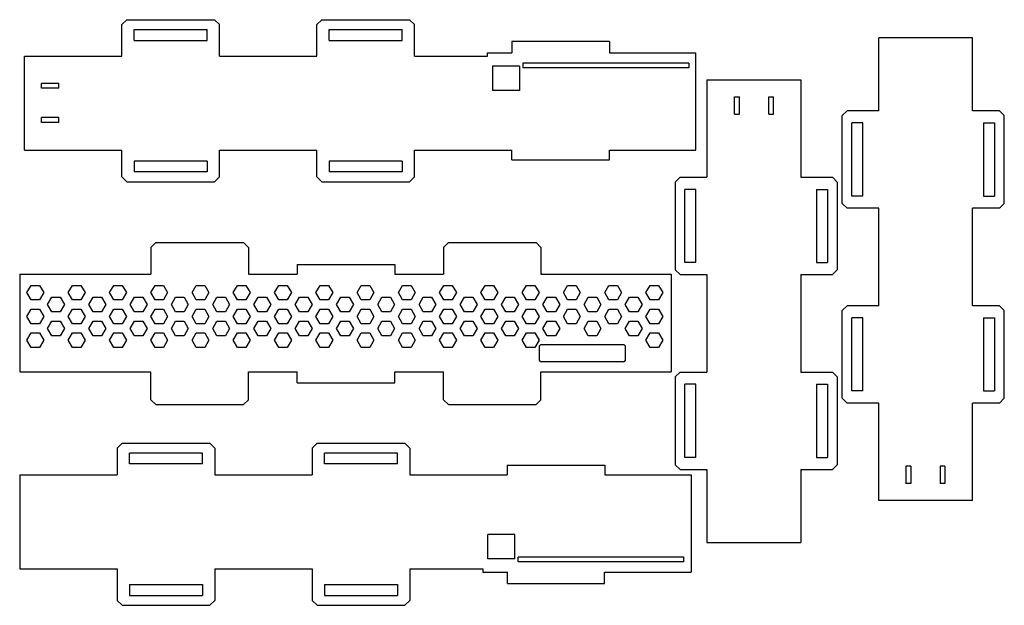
# Model space of a CAD drawing. Header units: millimetres. Extents: x 5 to 409, y 5 to 245.
import ezdxf

# ---------------------------------------------------------------- set-up
doc = ezdxf.new("R2010")
doc.units = ezdxf.units.MM
doc.layers.add('CUT_INSIDE', color=7, linetype='CONTINUOUS')
doc.layers.add('CUT_OUTSIDE', color=7, linetype='CONTINUOUS')

msp = doc.modelspace()

# ---------------------------------------------------------------- linework, layer by layer
at = {"layer": 'CUT_INSIDE'}
for p, q in [((51.94, 236.89, -133.45), (51.94, 241.39, -133.45)), ((51.94, 241.39, -133.45), (81.94, 241.39, -133.45)), ((81.94, 236.89, -133.45), (81.94, 241.39, -133.45)), ((131.94, 236.89, -133.45), (131.94, 241.39, -133.45)), ((131.94, 241.39, -133.45), (161.94, 241.39, -133.45)), ((161.94, 236.89, -133.45), (161.94, 241.39, -133.45)), ((51.94, 236.89, -133.45), (81.94, 236.89, -133.45)), ((131.94, 236.89, -133.45), (161.94, 236.89, -133.45)), ((198.94, 226.28, -133.45), (198.94, 216.28, -133.45)), ((210.04, 226.28, -133.45), (198.94, 226.28, -133.45)), ((210.04, 226.28, -133.45), (210.04, 216.28, -133.45)), ((211.44, 227.58, -133.45), (211.44, 225.58, -133.45)), ((279.44, 227.58, -133.45), (211.44, 227.58, -133.45)), ((279.44, 227.58, -133.45), (279.44, 225.58, -133.45)), ((279.44, 225.58, -133.45), (211.44, 225.58, -133.45)), ((13.9, 217.24, -133.45), (13.9, 219.24, -133.45)), ((21.1, 219.24, -133.45), (13.9, 219.24, -133.45)), ((21.1, 217.24, -133.45), (21.1, 219.24, -133.45)), ((21.1, 217.24, -133.45), (13.9, 217.24, -133.45)), ((210.04, 216.28, -133.45), (198.94, 216.28, -133.45)), ((298.27, 206.57, -43.35), (298.27, 213.77, -43.35)), ((298.27, 213.77, -43.35), (300.27, 213.77, -43.35)), ((300.27, 206.57, -43.35), (300.27, 213.77, -43.35)), ((312.27, 206.57, -43.35), (312.27, 213.77, -43.35)), ((312.27, 213.77, -43.35), (314.27, 213.77, -43.35)), ((314.27, 206.57, -43.35), (314.27, 213.77, -43.35)), ((298.27, 206.57, -43.35), (300.27, 206.57, -43.35)), ((312.27, 206.57, -43.35), (314.27, 206.57, -43.35)), ((13.9, 203.24, -133.45), (13.9, 205.24, -133.45)), ((21.1, 205.24, -133.45), (13.9, 205.24, -133.45)), ((21.1, 203.24, -133.45), (13.9, 203.24, -133.45)), ((21.1, 203.24, -133.45), (21.1, 205.24, -133.45)), ((346.41, 172.99, 46.75), (346.41, 202.99, 46.75)), ((350.91, 202.99, 46.75), (346.41, 202.99, 46.75)), ((350.91, 172.99, 46.75), (350.91, 202.99, 46.75)), ((400.43, 202.99, 46.75), (400.43, 172.99, 46.75)), ((400.43, 202.99, 46.75), (404.93, 202.99, 46.75)), ((404.93, 202.99, 46.75), (404.93, 172.99, 46.75)), ((81.94, 187.37, -133.45), (51.94, 187.37, -133.45)), ((51.94, 187.37, -133.45), (51.94, 182.87, -133.45)), ((81.94, 187.37, -133.45), (81.94, 182.87, -133.45)), ((161.94, 187.37, -133.45), (131.94, 187.37, -133.45)), ((131.94, 187.37, -133.45), (131.94, 182.87, -133.45)), ((161.94, 187.37, -133.45), (161.94, 182.87, -133.45)), ((81.94, 182.87, -133.45), (51.94, 182.87, -133.45)), ((161.94, 182.87, -133.45), (131.94, 182.87, -133.45)), ((277.9, 145.73, -43.35), (277.9, 175.73, -43.35)), ((282.4, 175.73, -43.35), (277.9, 175.73, -43.35)), ((282.4, 145.73, -43.35), (282.4, 175.73, -43.35)), ((331.92, 175.73, -43.35), (331.92, 145.73, -43.35)), ((331.92, 175.73, -43.35), (336.42, 175.73, -43.35)), ((336.42, 175.73, -43.35), (336.42, 145.73, -43.35)), ((350.91, 172.99, 46.75), (346.41, 172.99, 46.75)), ((400.43, 172.99, 46.75), (404.93, 172.99, 46.75)), ((282.4, 145.73, -43.35), (277.9, 145.73, -43.35)), ((331.92, 145.73, -43.35), (336.42, 145.73, -43.35)), ((7.99, 133.34, -33.5), (9.72, 136.34, -33.5)), ((9.72, 130.34, -33.5), (7.99, 133.34, -33.5)), ((9.72, 136.34, -33.5), (13.19, 136.34, -33.5)), ((13.19, 136.34, -33.5), (14.92, 133.34, -33.5)), ((14.92, 133.34, -33.5), (13.19, 130.34, -33.5)), ((24.92, 133.34, -33.5), (26.65, 136.34, -33.5)), ((26.65, 130.34, -33.5), (24.92, 133.34, -33.5)), ((26.65, 136.34, -33.5), (30.11, 136.34, -33.5)), ((30.11, 136.34, -33.5), (31.85, 133.34, -33.5)), ((31.85, 133.34, -33.5), (30.11, 130.34, -33.5)), ((41.85, 133.34, -33.5), (43.58, 136.34, -33.5)), ((43.58, 130.34, -33.5), (41.85, 133.34, -33.5)), ((43.58, 136.34, -33.5), (47.04, 136.34, -33.5)), ((47.04, 136.34, -33.5), (48.77, 133.34, -33.5)), ((48.77, 133.34, -33.5), (47.04, 130.34, -33.5)), ((58.77, 133.34, -33.5), (60.51, 136.34, -33.5)), ((60.51, 130.34, -33.5), (58.77, 133.34, -33.5)), ((60.51, 136.34, -33.5), (63.97, 136.34, -33.5)), ((63.97, 136.34, -33.5), (65.7, 133.34, -33.5)), ((65.7, 133.34, -33.5), (63.97, 130.34, -33.5)), ((75.7, 133.34, -33.5), (77.43, 136.34, -33.5)), ((77.43, 130.34, -33.5), (75.7, 133.34, -33.5)), ((77.43, 136.34, -33.5), (80.9, 136.34, -33.5)), ((80.9, 136.34, -33.5), (82.63, 133.34, -33.5)), ((82.63, 133.34, -33.5), (80.9, 130.34, -33.5)), ((92.63, 133.34, -33.5), (94.36, 136.34, -33.5)), ((94.36, 130.34, -33.5), (92.63, 133.34, -33.5)), ((94.36, 136.34, -33.5), (97.83, 136.34, -33.5)), ((97.83, 136.34, -33.5), (99.56, 133.34, -33.5)), ((99.56, 133.34, -33.5), (97.83, 130.34, -33.5)), ((109.56, 133.34, -33.5), (111.29, 136.34, -33.5)), ((111.29, 130.34, -33.5), (109.56, 133.34, -33.5)), ((111.29, 136.34, -33.5), (114.75, 136.34, -33.5)), ((114.75, 136.34, -33.5), (116.49, 133.34, -33.5)), ((116.49, 133.34, -33.5), (114.75, 130.34, -33.5)), ((126.49, 133.34, -33.5), (128.22, 136.34, -33.5)), ((128.22, 130.34, -33.5), (126.49, 133.34, -33.5)), ((128.22, 136.34, -33.5), (131.68, 136.34, -33.5)), ((131.68, 136.34, -33.5), (133.41, 133.34, -33.5)), ((133.41, 133.34, -33.5), (131.68, 130.34, -33.5)), ((143.41, 133.34, -33.5), (145.15, 136.34, -33.5)), ((145.15, 130.34, -33.5), (143.41, 133.34, -33.5)), ((145.15, 136.34, -33.5), (148.61, 136.34, -33.5)), ((148.61, 136.34, -33.5), (150.34, 133.34, -33.5)), ((150.34, 133.34, -33.5), (148.61, 130.34, -33.5)), ((160.34, 133.34, -33.5), (162.08, 136.34, -33.5)), ((162.08, 130.34, -33.5), (160.34, 133.34, -33.5)), ((162.08, 136.34, -33.5), (165.54, 136.34, -33.5)), ((165.54, 136.34, -33.5), (167.27, 133.34, -33.5)), ((167.27, 133.34, -33.5), (165.54, 130.34, -33.5)), ((177.27, 133.34, -33.5), (179, 136.34, -33.5)), ((179, 130.34, -33.5), (177.27, 133.34, -33.5)), ((179, 136.34, -33.5), (182.47, 136.34, -33.5)), ((182.47, 136.34, -33.5), (184.2, 133.34, -33.5)), ((184.2, 133.34, -33.5), (182.47, 130.34, -33.5)), ((194.2, 133.34, -33.5), (195.93, 136.34, -33.5)), ((195.93, 130.34, -33.5), (194.2, 133.34, -33.5)), ((195.93, 136.34, -33.5), (199.4, 136.34, -33.5)), ((199.4, 136.34, -33.5), (201.13, 133.34, -33.5)), ((201.13, 133.34, -33.5), (199.4, 130.34, -33.5)), ((211.13, 133.34, -33.5), (212.86, 136.34, -33.5)), ((212.86, 130.34, -33.5), (211.13, 133.34, -33.5)), ((212.86, 136.34, -33.5), (216.32, 136.34, -33.5)), ((216.32, 136.34, -33.5), (218.06, 133.34, -33.5)), ((218.06, 133.34, -33.5), (216.32, 130.34, -33.5)), ((228.06, 133.34, -33.5), (229.79, 136.34, -33.5)), ((229.79, 130.34, -33.5), (228.06, 133.34, -33.5)), ((229.79, 136.34, -33.5), (233.25, 136.34, -33.5)), ((233.25, 136.34, -33.5), (234.98, 133.34, -33.5)), ((234.98, 133.34, -33.5), (233.25, 130.34, -33.5)), ((244.98, 133.34, -33.5), (246.72, 136.34, -33.5)), ((246.72, 130.34, -33.5), (244.98, 133.34, -33.5)), ((246.72, 136.34, -33.5), (250.18, 136.34, -33.5)), ((250.18, 136.34, -33.5), (251.91, 133.34, -33.5)), ((251.91, 133.34, -33.5), (250.18, 130.34, -33.5)), ((261.91, 133.34, -33.5), (263.64, 136.34, -33.5)), ((263.64, 130.34, -33.5), (261.91, 133.34, -33.5)), ((263.64, 136.34, -33.5), (267.11, 136.34, -33.5)), ((267.11, 136.34, -33.5), (268.84, 133.34, -33.5)), ((268.84, 133.34, -33.5), (267.11, 130.34, -33.5)), ((13.19, 130.34, -33.5), (9.72, 130.34, -33.5)), ((16.45, 128.45, -33.5), (18.19, 131.45, -33.5)), ((18.19, 131.45, -33.5), (21.65, 131.45, -33.5)), ((21.65, 131.45, -33.5), (23.38, 128.45, -33.5)), ((30.11, 130.34, -33.5), (26.65, 130.34, -33.5)), ((33.38, 128.45, -33.5), (35.11, 131.45, -33.5)), ((35.11, 131.45, -33.5), (38.58, 131.45, -33.5)), ((38.58, 131.45, -33.5), (40.31, 128.45, -33.5)), ((47.04, 130.34, -33.5), (43.58, 130.34, -33.5)), ((50.31, 128.45, -33.5), (52.04, 131.45, -33.5)), ((52.04, 131.45, -33.5), (55.51, 131.45, -33.5)), ((55.51, 131.45, -33.5), (57.24, 128.45, -33.5)), ((63.97, 130.34, -33.5), (60.51, 130.34, -33.5)), ((67.24, 128.45, -33.5), (68.97, 131.45, -33.5)), ((68.97, 131.45, -33.5), (72.43, 131.45, -33.5)), ((72.43, 131.45, -33.5), (74.17, 128.45, -33.5)), ((80.9, 130.34, -33.5), (77.43, 130.34, -33.5)), ((84.17, 128.45, -33.5), (85.9, 131.45, -33.5)), ((85.9, 131.45, -33.5), (89.36, 131.45, -33.5)), ((89.36, 131.45, -33.5), (91.09, 128.45, -33.5)), ((97.83, 130.34, -33.5), (94.36, 130.34, -33.5)), ((101.09, 128.45, -33.5), (102.83, 131.45, -33.5)), ((102.83, 131.45, -33.5), (106.29, 131.45, -33.5)), ((106.29, 131.45, -33.5), (108.02, 128.45, -33.5)), ((114.75, 130.34, -33.5), (111.29, 130.34, -33.5)), ((118.02, 128.45, -33.5), (119.75, 131.45, -33.5)), ((119.75, 131.45, -33.5), (123.22, 131.45, -33.5)), ((123.22, 131.45, -33.5), (124.95, 128.45, -33.5)), ((131.68, 130.34, -33.5), (128.22, 130.34, -33.5)), ((134.95, 128.45, -33.5), (136.68, 131.45, -33.5)), ((136.68, 131.45, -33.5), (140.15, 131.45, -33.5)), ((140.15, 131.45, -33.5), (141.88, 128.45, -33.5)), ((148.61, 130.34, -33.5), (145.15, 130.34, -33.5)), ((151.88, 128.45, -33.5), (153.61, 131.45, -33.5)), ((153.61, 131.45, -33.5), (157.08, 131.45, -33.5)), ((157.08, 131.45, -33.5), (158.81, 128.45, -33.5)), ((165.54, 130.34, -33.5), (162.08, 130.34, -33.5)), ((168.81, 128.45, -33.5), (170.54, 131.45, -33.5)), ((170.54, 131.45, -33.5), (174, 131.45, -33.5)), ((174, 131.45, -33.5), (175.74, 128.45, -33.5)), ((182.47, 130.34, -33.5), (179, 130.34, -33.5)), ((185.74, 128.45, -33.5), (187.47, 131.45, -33.5)), ((187.47, 131.45, -33.5), (190.93, 131.45, -33.5)), ((190.93, 131.45, -33.5), (192.66, 128.45, -33.5)), ((199.4, 130.34, -33.5), (195.93, 130.34, -33.5)), ((202.66, 128.45, -33.5), (204.4, 131.45, -33.5)), ((204.4, 131.45, -33.5), (207.86, 131.45, -33.5)), ((207.86, 131.45, -33.5), (209.59, 128.45, -33.5)), ((216.32, 130.34, -33.5), (212.86, 130.34, -33.5)), ((219.59, 128.45, -33.5), (221.32, 131.45, -33.5)), ((221.32, 131.45, -33.5), (224.79, 131.45, -33.5)), ((224.79, 131.45, -33.5), (226.52, 128.45, -33.5)), ((233.25, 130.34, -33.5), (229.79, 130.34, -33.5)), ((236.52, 128.45, -33.5), (238.25, 131.45, -33.5)), ((238.25, 131.45, -33.5), (241.72, 131.45, -33.5)), ((241.72, 131.45, -33.5), (243.45, 128.45, -33.5)), ((250.18, 130.34, -33.5), (246.72, 130.34, -33.5)), ((253.45, 128.45, -33.5), (255.18, 131.45, -33.5)), ((255.18, 131.45, -33.5), (258.64, 131.45, -33.5)), ((258.64, 131.45, -33.5), (260.38, 128.45, -33.5)), ((267.11, 130.34, -33.5), (263.64, 130.34, -33.5)), ((7.99, 123.57, -33.5), (9.72, 126.57, -33.5)), ((9.72, 126.57, -33.5), (13.19, 126.57, -33.5)), ((13.19, 126.57, -33.5), (14.92, 123.57, -33.5)), ((18.19, 125.45, -33.5), (16.45, 128.45, -33.5)), ((21.65, 125.45, -33.5), (18.19, 125.45, -33.5)), ((23.38, 128.45, -33.5), (21.65, 125.45, -33.5)), ((24.92, 123.57, -33.5), (26.65, 126.57, -33.5)), ((26.65, 126.57, -33.5), (30.11, 126.57, -33.5)), ((30.11, 126.57, -33.5), (31.85, 123.57, -33.5)), ((35.11, 125.45, -33.5), (33.38, 128.45, -33.5)), ((38.58, 125.45, -33.5), (35.11, 125.45, -33.5)), ((40.31, 128.45, -33.5), (38.58, 125.45, -33.5)), ((41.85, 123.57, -33.5), (43.58, 126.57, -33.5)), ((43.58, 126.57, -33.5), (47.04, 126.57, -33.5)), ((47.04, 126.57, -33.5), (48.77, 123.57, -33.5)), ((52.04, 125.45, -33.5), (50.31, 128.45, -33.5)), ((55.51, 125.45, -33.5), (52.04, 125.45, -33.5)), ((57.24, 128.45, -33.5), (55.51, 125.45, -33.5)), ((58.77, 123.57, -33.5), (60.51, 126.57, -33.5)), ((60.51, 126.57, -33.5), (63.97, 126.57, -33.5)), ((63.97, 126.57, -33.5), (65.7, 123.57, -33.5)), ((68.97, 125.45, -33.5), (67.24, 128.45, -33.5)), ((72.43, 125.45, -33.5), (68.97, 125.45, -33.5)), ((74.17, 128.45, -33.5), (72.43, 125.45, -33.5)), ((75.7, 123.57, -33.5), (77.43, 126.57, -33.5)), ((77.43, 126.57, -33.5), (80.9, 126.57, -33.5)), ((80.9, 126.57, -33.5), (82.63, 123.57, -33.5)), ((85.9, 125.45, -33.5), (84.17, 128.45, -33.5)), ((89.36, 125.45, -33.5), (85.9, 125.45, -33.5)), ((91.09, 128.45, -33.5), (89.36, 125.45, -33.5)), ((92.63, 123.57, -33.5), (94.36, 126.57, -33.5)), ((94.36, 126.57, -33.5), (97.83, 126.57, -33.5)), ((97.83, 126.57, -33.5), (99.56, 123.57, -33.5)), ((102.83, 125.45, -33.5), (101.09, 128.45, -33.5)), ((106.29, 125.45, -33.5), (102.83, 125.45, -33.5)), ((108.02, 128.45, -33.5), (106.29, 125.45, -33.5)), ((109.56, 123.57, -33.5), (111.29, 126.57, -33.5)), ((111.29, 126.57, -33.5), (114.75, 126.57, -33.5)), ((114.75, 126.57, -33.5), (116.49, 123.57, -33.5)), ((119.75, 125.45, -33.5), (118.02, 128.45, -33.5)), ((123.22, 125.45, -33.5), (119.75, 125.45, -33.5)), ((124.95, 128.45, -33.5), (123.22, 125.45, -33.5)), ((126.49, 123.57, -33.5), (128.22, 126.57, -33.5)), ((128.22, 126.57, -33.5), (131.68, 126.57, -33.5)), ((131.68, 126.57, -33.5), (133.41, 123.57, -33.5)), ((136.68, 125.45, -33.5), (134.95, 128.45, -33.5)), ((140.15, 125.45, -33.5), (136.68, 125.45, -33.5)), ((141.88, 128.45, -33.5), (140.15, 125.45, -33.5)), ((143.41, 123.57, -33.5), (145.15, 126.57, -33.5)), ((145.15, 126.57, -33.5), (148.61, 126.57, -33.5)), ((148.61, 126.57, -33.5), (150.34, 123.57, -33.5)), ((153.61, 125.45, -33.5), (151.88, 128.45, -33.5)), ((157.08, 125.45, -33.5), (153.61, 125.45, -33.5)), ((158.81, 128.45, -33.5), (157.08, 125.45, -33.5)), ((160.34, 123.57, -33.5), (162.08, 126.57, -33.5)), ((162.08, 126.57, -33.5), (165.54, 126.57, -33.5)), ((165.54, 126.57, -33.5), (167.27, 123.57, -33.5)), ((170.54, 125.45, -33.5), (168.81, 128.45, -33.5)), ((174, 125.45, -33.5), (170.54, 125.45, -33.5)), ((175.74, 128.45, -33.5), (174, 125.45, -33.5)), ((177.27, 123.57, -33.5), (179, 126.57, -33.5)), ((179, 126.57, -33.5), (182.47, 126.57, -33.5)), ((182.47, 126.57, -33.5), (184.2, 123.57, -33.5)), ((187.47, 125.45, -33.5), (185.74, 128.45, -33.5)), ((190.93, 125.45, -33.5), (187.47, 125.45, -33.5)), ((192.66, 128.45, -33.5), (190.93, 125.45, -33.5)), ((194.2, 123.57, -33.5), (195.93, 126.57, -33.5)), ((195.93, 126.57, -33.5), (199.4, 126.57, -33.5)), ((199.4, 126.57, -33.5), (201.13, 123.57, -33.5)), ((204.4, 125.45, -33.5), (202.66, 128.45, -33.5)), ((207.86, 125.45, -33.5), (204.4, 125.45, -33.5)), ((209.59, 128.45, -33.5), (207.86, 125.45, -33.5)), ((211.13, 123.57, -33.5), (212.86, 126.57, -33.5)), ((212.86, 126.57, -33.5), (216.32, 126.57, -33.5)), ((216.32, 126.57, -33.5), (218.06, 123.57, -33.5)), ((221.32, 125.45, -33.5), (219.59, 128.45, -33.5)), ((224.79, 125.45, -33.5), (221.32, 125.45, -33.5)), ((226.52, 128.45, -33.5), (224.79, 125.45, -33.5)), ((228.06, 123.57, -33.5), (229.79, 126.57, -33.5)), ((229.79, 126.57, -33.5), (233.25, 126.57, -33.5)), ((233.25, 126.57, -33.5), (234.98, 123.57, -33.5)), ((238.25, 125.45, -33.5), (236.52, 128.45, -33.5)), ((241.72, 125.45, -33.5), (238.25, 125.45, -33.5)), ((243.45, 128.45, -33.5), (241.72, 125.45, -33.5)), ((244.98, 123.57, -33.5), (246.72, 126.57, -33.5)), ((246.72, 126.57, -33.5), (250.18, 126.57, -33.5)), ((250.18, 126.57, -33.5), (251.91, 123.57, -33.5)), ((255.18, 125.45, -33.5), (253.45, 128.45, -33.5)), ((258.64, 125.45, -33.5), (255.18, 125.45, -33.5)), ((260.38, 128.45, -33.5), (258.64, 125.45, -33.5)), ((261.91, 123.57, -33.5), (263.64, 126.57, -33.5)), ((263.64, 126.57, -33.5), (267.11, 126.57, -33.5)), ((267.11, 126.57, -33.5), (268.84, 123.57, -33.5)), ((9.72, 120.57, -33.5), (7.99, 123.57, -33.5)), ((14.92, 123.57, -33.5), (13.19, 120.57, -33.5)), ((16.45, 118.68, -33.5), (18.19, 121.68, -33.5)), ((18.19, 121.68, -33.5), (21.65, 121.68, -33.5)), ((21.65, 121.68, -33.5), (23.38, 118.68, -33.5)), ((26.65, 120.57, -33.5), (24.92, 123.57, -33.5)), ((31.85, 123.57, -33.5), (30.11, 120.57, -33.5)), ((33.38, 118.68, -33.5), (35.11, 121.68, -33.5)), ((35.11, 121.68, -33.5), (38.58, 121.68, -33.5)), ((38.58, 121.68, -33.5), (40.31, 118.68, -33.5)), ((43.58, 120.57, -33.5), (41.85, 123.57, -33.5)), ((48.77, 123.57, -33.5), (47.04, 120.57, -33.5)), ((50.31, 118.68, -33.5), (52.04, 121.68, -33.5)), ((52.04, 121.68, -33.5), (55.51, 121.68, -33.5)), ((55.51, 121.68, -33.5), (57.24, 118.68, -33.5)), ((60.51, 120.57, -33.5), (58.77, 123.57, -33.5)), ((65.7, 123.57, -33.5), (63.97, 120.57, -33.5)), ((67.24, 118.68, -33.5), (68.97, 121.68, -33.5)), ((68.97, 121.68, -33.5), (72.43, 121.68, -33.5)), ((72.43, 121.68, -33.5), (74.17, 118.68, -33.5)), ((77.43, 120.57, -33.5), (75.7, 123.57, -33.5)), ((82.63, 123.57, -33.5), (80.9, 120.57, -33.5)), ((84.17, 118.68, -33.5), (85.9, 121.68, -33.5)), ((85.9, 121.68, -33.5), (89.36, 121.68, -33.5)), ((89.36, 121.68, -33.5), (91.09, 118.68, -33.5)), ((94.36, 120.57, -33.5), (92.63, 123.57, -33.5)), ((99.56, 123.57, -33.5), (97.83, 120.57, -33.5)), ((101.09, 118.68, -33.5), (102.83, 121.68, -33.5)), ((102.83, 121.68, -33.5), (106.29, 121.68, -33.5)), ((106.29, 121.68, -33.5), (108.02, 118.68, -33.5)), ((111.29, 120.57, -33.5), (109.56, 123.57, -33.5)), ((116.49, 123.57, -33.5), (114.75, 120.57, -33.5)), ((118.02, 118.68, -33.5), (119.75, 121.68, -33.5)), ((119.75, 121.68, -33.5), (123.22, 121.68, -33.5)), ((123.22, 121.68, -33.5), (124.95, 118.68, -33.5)), ((128.22, 120.57, -33.5), (126.49, 123.57, -33.5)), ((133.41, 123.57, -33.5), (131.68, 120.57, -33.5)), ((134.95, 118.68, -33.5), (136.68, 121.68, -33.5)), ((136.68, 121.68, -33.5), (140.15, 121.68, -33.5)), ((140.15, 121.68, -33.5), (141.88, 118.68, -33.5)), ((145.15, 120.57, -33.5), (143.41, 123.57, -33.5)), ((150.34, 123.57, -33.5), (148.61, 120.57, -33.5)), ((151.88, 118.68, -33.5), (153.61, 121.68, -33.5)), ((153.61, 121.68, -33.5), (157.08, 121.68, -33.5)), ((157.08, 121.68, -33.5), (158.81, 118.68, -33.5)), ((162.08, 120.57, -33.5), (160.34, 123.57, -33.5)), ((167.27, 123.57, -33.5), (165.54, 120.57, -33.5)), ((168.81, 118.68, -33.5), (170.54, 121.68, -33.5)), ((170.54, 121.68, -33.5), (174, 121.68, -33.5)), ((174, 121.68, -33.5), (175.74, 118.68, -33.5)), ((179, 120.57, -33.5), (177.27, 123.57, -33.5)), ((184.2, 123.57, -33.5), (182.47, 120.57, -33.5)), ((185.74, 118.68, -33.5), (187.47, 121.68, -33.5)), ((187.47, 121.68, -33.5), (190.93, 121.68, -33.5)), ((190.93, 121.68, -33.5), (192.66, 118.68, -33.5)), ((195.93, 120.57, -33.5), (194.2, 123.57, -33.5)), ((201.13, 123.57, -33.5), (199.4, 120.57, -33.5)), ((202.66, 118.68, -33.5), (204.4, 121.68, -33.5)), ((204.4, 121.68, -33.5), (207.86, 121.68, -33.5)), ((207.86, 121.68, -33.5), (209.59, 118.68, -33.5)), ((212.86, 120.57, -33.5), (211.13, 123.57, -33.5)), ((218.06, 123.57, -33.5), (216.32, 120.57, -33.5)), ((219.59, 118.68, -33.5), (221.32, 121.68, -33.5)), ((221.32, 121.68, -33.5), (224.79, 121.68, -33.5)), ((224.79, 121.68, -33.5), (226.52, 118.68, -33.5)), ((229.79, 120.57, -33.5), (228.06, 123.57, -33.5)), ((234.98, 123.57, -33.5), (233.25, 120.57, -33.5)), ((236.52, 118.68, -33.5), (238.25, 121.68, -33.5)), ((238.25, 121.68, -33.5), (241.72, 121.68, -33.5)), ((241.72, 121.68, -33.5), (243.45, 118.68, -33.5)), ((246.72, 120.57, -33.5), (244.98, 123.57, -33.5)), ((251.91, 123.57, -33.5), (250.18, 120.57, -33.5)), ((253.45, 118.68, -33.5), (255.18, 121.68, -33.5)), ((255.18, 121.68, -33.5), (258.64, 121.68, -33.5)), ((258.64, 121.68, -33.5), (260.38, 118.68, -33.5)), ((263.64, 120.57, -33.5), (261.91, 123.57, -33.5)), ((268.84, 123.57, -33.5), (267.11, 120.57, -33.5)), ((346.41, 92.99, 46.75), (346.41, 122.99, 46.75)), ((350.91, 122.99, 46.75), (346.41, 122.99, 46.75)), ((350.91, 92.99, 46.75), (350.91, 122.99, 46.75)), ((400.43, 122.99, 46.75), (400.43, 92.99, 46.75)), ((400.43, 122.99, 46.75), (404.93, 122.99, 46.75)), ((404.93, 122.99, 46.75), (404.93, 92.99, 46.75)), ((13.19, 120.57, -33.5), (9.72, 120.57, -33.5)), ((18.19, 115.68, -33.5), (16.45, 118.68, -33.5)), ((23.38, 118.68, -33.5), (21.65, 115.68, -33.5)), ((30.11, 120.57, -33.5), (26.65, 120.57, -33.5)), ((35.11, 115.68, -33.5), (33.38, 118.68, -33.5)), ((40.31, 118.68, -33.5), (38.58, 115.68, -33.5)), ((47.04, 120.57, -33.5), (43.58, 120.57, -33.5)), ((52.04, 115.68, -33.5), (50.31, 118.68, -33.5)), ((57.24, 118.68, -33.5), (55.51, 115.68, -33.5)), ((63.97, 120.57, -33.5), (60.51, 120.57, -33.5)), ((68.97, 115.68, -33.5), (67.24, 118.68, -33.5)), ((74.17, 118.68, -33.5), (72.43, 115.68, -33.5)), ((80.9, 120.57, -33.5), (77.43, 120.57, -33.5)), ((85.9, 115.68, -33.5), (84.17, 118.68, -33.5)), ((91.09, 118.68, -33.5), (89.36, 115.68, -33.5)), ((97.83, 120.57, -33.5), (94.36, 120.57, -33.5)), ((102.83, 115.68, -33.5), (101.09, 118.68, -33.5)), ((108.02, 118.68, -33.5), (106.29, 115.68, -33.5)), ((114.75, 120.57, -33.5), (111.29, 120.57, -33.5)), ((119.75, 115.68, -33.5), (118.02, 118.68, -33.5)), ((124.95, 118.68, -33.5), (123.22, 115.68, -33.5)), ((131.68, 120.57, -33.5), (128.22, 120.57, -33.5)), ((136.68, 115.68, -33.5), (134.95, 118.68, -33.5)), ((141.88, 118.68, -33.5), (140.15, 115.68, -33.5)), ((148.61, 120.57, -33.5), (145.15, 120.57, -33.5)), ((153.61, 115.68, -33.5), (151.88, 118.68, -33.5)), ((158.81, 118.68, -33.5), (157.08, 115.68, -33.5)), ((165.54, 120.57, -33.5), (162.08, 120.57, -33.5)), ((170.54, 115.68, -33.5), (168.81, 118.68, -33.5)), ((175.74, 118.68, -33.5), (174, 115.68, -33.5)), ((182.47, 120.57, -33.5), (179, 120.57, -33.5)), ((187.47, 115.68, -33.5), (185.74, 118.68, -33.5)), ((192.66, 118.68, -33.5), (190.93, 115.68, -33.5)), ((199.4, 120.57, -33.5), (195.93, 120.57, -33.5)), ((204.4, 115.68, -33.5), (202.66, 118.68, -33.5)), ((209.59, 118.68, -33.5), (207.86, 115.68, -33.5)), ((216.32, 120.57, -33.5), (212.86, 120.57, -33.5)), ((221.32, 115.68, -33.5), (219.59, 118.68, -33.5)), ((226.52, 118.68, -33.5), (224.79, 115.68, -33.5)), ((233.25, 120.57, -33.5), (229.79, 120.57, -33.5)), ((238.25, 115.68, -33.5), (236.52, 118.68, -33.5)), ((243.45, 118.68, -33.5), (241.72, 115.68, -33.5)), ((250.18, 120.57, -33.5), (246.72, 120.57, -33.5)), ((255.18, 115.68, -33.5), (253.45, 118.68, -33.5)), ((260.38, 118.68, -33.5), (258.64, 115.68, -33.5)), ((267.11, 120.57, -33.5), (263.64, 120.57, -33.5)), ((7.99, 113.79, -33.5), (9.72, 116.79, -33.5)), ((9.72, 110.79, -33.5), (7.99, 113.79, -33.5)), ((9.72, 116.79, -33.5), (13.19, 116.79, -33.5)), ((13.19, 116.79, -33.5), (14.92, 113.79, -33.5)), ((14.92, 113.79, -33.5), (13.19, 110.79, -33.5)), ((21.65, 115.68, -33.5), (18.19, 115.68, -33.5)), ((24.92, 113.79, -33.5), (26.65, 116.79, -33.5)), ((26.65, 110.79, -33.5), (24.92, 113.79, -33.5)), ((26.65, 116.79, -33.5), (30.11, 116.79, -33.5)), ((30.11, 116.79, -33.5), (31.85, 113.79, -33.5)), ((31.85, 113.79, -33.5), (30.11, 110.79, -33.5)), ((38.58, 115.68, -33.5), (35.11, 115.68, -33.5)), ((41.85, 113.79, -33.5), (43.58, 116.79, -33.5)), ((43.58, 110.79, -33.5), (41.85, 113.79, -33.5)), ((43.58, 116.79, -33.5), (47.04, 116.79, -33.5)), ((47.04, 116.79, -33.5), (48.77, 113.79, -33.5)), ((48.77, 113.79, -33.5), (47.04, 110.79, -33.5)), ((55.51, 115.68, -33.5), (52.04, 115.68, -33.5)), ((58.77, 113.79, -33.5), (60.51, 116.79, -33.5)), ((60.51, 110.79, -33.5), (58.77, 113.79, -33.5)), ((60.51, 116.79, -33.5), (63.97, 116.79, -33.5)), ((63.97, 116.79, -33.5), (65.7, 113.79, -33.5)), ((65.7, 113.79, -33.5), (63.97, 110.79, -33.5)), ((72.43, 115.68, -33.5), (68.97, 115.68, -33.5)), ((75.7, 113.79, -33.5), (77.43, 116.79, -33.5)), ((77.43, 110.79, -33.5), (75.7, 113.79, -33.5)), ((77.43, 116.79, -33.5), (80.9, 116.79, -33.5)), ((80.9, 116.79, -33.5), (82.63, 113.79, -33.5)), ((82.63, 113.79, -33.5), (80.9, 110.79, -33.5)), ((89.36, 115.68, -33.5), (85.9, 115.68, -33.5)), ((92.63, 113.79, -33.5), (94.36, 116.79, -33.5)), ((94.36, 110.79, -33.5), (92.63, 113.79, -33.5)), ((94.36, 116.79, -33.5), (97.83, 116.79, -33.5)), ((97.83, 116.79, -33.5), (99.56, 113.79, -33.5)), ((99.56, 113.79, -33.5), (97.83, 110.79, -33.5)), ((106.29, 115.68, -33.5), (102.83, 115.68, -33.5)), ((109.56, 113.79, -33.5), (111.29, 116.79, -33.5)), ((111.29, 110.79, -33.5), (109.56, 113.79, -33.5)), ((111.29, 116.79, -33.5), (114.75, 116.79, -33.5)), ((114.75, 116.79, -33.5), (116.49, 113.79, -33.5)), ((116.49, 113.79, -33.5), (114.75, 110.79, -33.5)), ((123.22, 115.68, -33.5), (119.75, 115.68, -33.5)), ((126.49, 113.79, -33.5), (128.22, 116.79, -33.5)), ((128.22, 110.79, -33.5), (126.49, 113.79, -33.5)), ((128.22, 116.79, -33.5), (131.68, 116.79, -33.5)), ((131.68, 116.79, -33.5), (133.41, 113.79, -33.5)), ((133.41, 113.79, -33.5), (131.68, 110.79, -33.5)), ((140.15, 115.68, -33.5), (136.68, 115.68, -33.5)), ((143.41, 113.79, -33.5), (145.15, 116.79, -33.5)), ((145.15, 110.79, -33.5), (143.41, 113.79, -33.5)), ((145.15, 116.79, -33.5), (148.61, 116.79, -33.5)), ((148.61, 116.79, -33.5), (150.34, 113.79, -33.5)), ((150.34, 113.79, -33.5), (148.61, 110.79, -33.5)), ((157.08, 115.68, -33.5), (153.61, 115.68, -33.5)), ((160.34, 113.79, -33.5), (162.08, 116.79, -33.5)), ((162.08, 110.79, -33.5), (160.34, 113.79, -33.5)), ((162.08, 116.79, -33.5), (165.54, 116.79, -33.5)), ((165.54, 116.79, -33.5), (167.27, 113.79, -33.5)), ((167.27, 113.79, -33.5), (165.54, 110.79, -33.5)), ((174, 115.68, -33.5), (170.54, 115.68, -33.5)), ((177.27, 113.79, -33.5), (179, 116.79, -33.5)), ((179, 110.79, -33.5), (177.27, 113.79, -33.5)), ((179, 116.79, -33.5), (182.47, 116.79, -33.5)), ((182.47, 116.79, -33.5), (184.2, 113.79, -33.5)), ((184.2, 113.79, -33.5), (182.47, 110.79, -33.5)), ((190.93, 115.68, -33.5), (187.47, 115.68, -33.5)), ((194.2, 113.79, -33.5), (195.93, 116.79, -33.5)), ((195.93, 110.79, -33.5), (194.2, 113.79, -33.5)), ((195.93, 116.79, -33.5), (199.4, 116.79, -33.5)), ((199.4, 116.79, -33.5), (201.13, 113.79, -33.5)), ((201.13, 113.79, -33.5), (199.4, 110.79, -33.5)), ((207.86, 115.68, -33.5), (204.4, 115.68, -33.5)), ((211.13, 113.79, -33.5), (212.86, 116.79, -33.5)), ((212.86, 110.79, -33.5), (211.13, 113.79, -33.5)), ((212.86, 116.79, -33.5), (216.32, 116.79, -33.5)), ((216.32, 116.79, -33.5), (218.06, 113.79, -33.5)), ((218.06, 113.79, -33.5), (216.32, 110.79, -33.5)), ((224.79, 115.68, -33.5), (221.32, 115.68, -33.5)), ((241.72, 115.68, -33.5), (238.25, 115.68, -33.5)), ((258.64, 115.68, -33.5), (255.18, 115.68, -33.5)), ((261.91, 113.79, -33.5), (263.64, 116.79, -33.5)), ((263.64, 110.79, -33.5), (261.91, 113.79, -33.5)), ((263.64, 116.79, -33.5), (267.11, 116.79, -33.5)), ((267.11, 116.79, -33.5), (268.84, 113.79, -33.5)), ((268.84, 113.79, -33.5), (267.11, 110.79, -33.5)), ((13.19, 110.79, -33.5), (9.72, 110.79, -33.5)), ((30.11, 110.79, -33.5), (26.65, 110.79, -33.5)), ((47.04, 110.79, -33.5), (43.58, 110.79, -33.5)), ((63.97, 110.79, -33.5), (60.51, 110.79, -33.5)), ((80.9, 110.79, -33.5), (77.43, 110.79, -33.5)), ((97.83, 110.79, -33.5), (94.36, 110.79, -33.5)), ((114.75, 110.79, -33.5), (111.29, 110.79, -33.5)), ((131.68, 110.79, -33.5), (128.22, 110.79, -33.5)), ((148.61, 110.79, -33.5), (145.15, 110.79, -33.5)), ((165.54, 110.79, -33.5), (162.08, 110.79, -33.5)), ((182.47, 110.79, -33.5), (179, 110.79, -33.5)), ((199.4, 110.79, -33.5), (195.93, 110.79, -33.5)), ((216.32, 110.79, -33.5), (212.86, 110.79, -33.5)), ((218.05, 110.98, -33.5), (218.05, 105.98, -33.5)), ((252.55, 111.98, -33.5), (219.05, 111.98, -33.5)), ((253.55, 105.98, -33.5), (253.55, 110.98, -33.5)), ((267.11, 110.79, -33.5), (263.64, 110.79, -33.5)), ((252.55, 104.98, -33.5), (219.05, 104.98, -33.5)), ((277.9, 65.73, -43.35), (277.9, 95.73, -43.35)), ((282.4, 95.73, -43.35), (277.9, 95.73, -43.35)), ((282.4, 65.73, -43.35), (282.4, 95.73, -43.35)), ((331.92, 95.73, -43.35), (331.92, 65.73, -43.35)), ((331.92, 95.73, -43.35), (336.42, 95.73, -43.35)), ((336.42, 95.73, -43.35), (336.42, 65.73, -43.35)), ((350.91, 92.99, 46.75), (346.41, 92.99, 46.75)), ((400.43, 92.99, 46.75), (404.93, 92.99, 46.75)), ((50, 63.01, -133.85), (50, 67.51, -133.85)), ((80, 67.51, -133.85), (50, 67.51, -133.85)), ((80, 63.01, -133.85), (80, 67.51, -133.85)), ((130, 63.01, -133.85), (130, 67.51, -133.85)), ((160, 67.51, -133.85), (130, 67.51, -133.85)), ((160, 63.01, -133.85), (160, 67.51, -133.85)), ((282.4, 65.73, -43.35), (277.9, 65.73, -43.35)), ((331.92, 65.73, -43.35), (336.42, 65.73, -43.35)), ((80, 63.01, -133.85), (50, 63.01, -133.85)), ((160, 63.01, -133.85), (130, 63.01, -133.85)), ((370.56, 62.15, 46.75), (368.56, 62.15, 46.75)), ((368.56, 62.15, 46.75), (368.56, 54.95, 46.75)), ((370.56, 62.15, 46.75), (370.56, 54.95, 46.75)), ((384.56, 62.15, 46.75), (382.56, 62.15, 46.75)), ((382.56, 62.15, 46.75), (382.56, 54.95, 46.75)), ((384.56, 62.15, 46.75), (384.56, 54.95, 46.75)), ((370.56, 54.95, 46.75), (368.56, 54.95, 46.75)), ((384.56, 54.95, 46.75), (382.56, 54.95, 46.75)), ((208.1, 34.1, -133.85), (197, 34.1, -133.85)), ((197, 24.1, -133.85), (197, 34.1, -133.85)), ((208.1, 24.1, -133.85), (208.1, 34.1, -133.85)), ((277.5, 24.8, -133.85), (209.5, 24.8, -133.85)), ((209.5, 22.8, -133.85), (209.5, 24.8, -133.85)), ((277.5, 22.8, -133.85), (277.5, 24.8, -133.85)), ((208.1, 24.1, -133.85), (197, 24.1, -133.85)), ((277.5, 22.8, -133.85), (209.5, 22.8, -133.85)), ((50, 13.49, -133.85), (50, 8.99, -133.85)), ((50, 13.49, -133.85), (80, 13.49, -133.85)), ((80, 13.49, -133.85), (80, 8.99, -133.85)), ((130, 13.49, -133.85), (130, 8.99, -133.85)), ((130, 13.49, -133.85), (160, 13.49, -133.85)), ((160, 13.49, -133.85), (160, 8.99, -133.85)), ((50, 8.99, -133.85), (80, 8.99, -133.85)), ((130, 8.99, -133.85), (160, 8.99, -133.85))]:
    msp.add_line(p, q, dxfattribs=at)
for centre, start, end in [((219.05, 110.98, -33.5), 90, 180), ((252.55, 110.98, -33.5), 0, 90), ((219.05, 105.98, -33.5), 180, -90), ((252.55, 105.98, -33.5), -90, 0)]:
    msp.add_arc(centre, 1, start, end, dxfattribs=at)
at = {"layer": 'CUT_OUTSIDE'}
for p, q in [((48.94, 245.38, -133.45), (46.94, 243.38, -133.45)), ((46.94, 230.38, -133.45), (46.94, 243.38, -133.45)), ((48.94, 245.38, -133.45), (84.94, 245.38, -133.45)), ((84.94, 245.38, -133.45), (86.94, 243.38, -133.45)), ((86.94, 230.38, -133.45), (86.94, 243.38, -133.45)), ((126.94, 243.38, -133.45), (128.94, 245.38, -133.45)), ((126.94, 230.38, -133.45), (126.94, 243.38, -133.45)), ((128.94, 245.38, -133.45), (164.94, 245.38, -133.45)), ((164.94, 245.38, -133.45), (166.94, 243.38, -133.45)), ((166.94, 230.38, -133.45), (166.94, 243.38, -133.45)), ((246.94, 236.38, -133.45), (206.94, 236.38, -133.45)), ((206.94, 236.38, -133.45), (206.94, 231.78, -133.45)), ((246.94, 236.38, -133.45), (246.94, 231.78, -133.45)), ((395.92, 237.99, 46.75), (357.42, 237.99, 46.75)), ((357.42, 207.99, 46.75), (357.42, 237.99, 46.75)), ((395.92, 207.99, 46.75), (395.92, 237.99, 46.75)), ((6.94, 230.38, -133.45), (46.94, 230.38, -133.45)), ((6.94, 191.88, -133.45), (6.94, 230.38, -133.45)), ((86.94, 230.38, -133.45), (126.94, 230.38, -133.45)), ((166.94, 230.38, -133.45), (196.94, 230.38, -133.45)), ((196.94, 231.78, -133.45), (206.94, 231.78, -133.45)), ((196.94, 230.38, -133.45), (196.94, 231.78, -133.45)), ((246.94, 231.78, -133.45), (282.44, 231.78, -133.45)), ((282.44, 191.88, -133.45), (282.44, 231.78, -133.45)), ((286.91, 220.73, -43.35), (325.41, 220.73, -43.35)), ((286.91, 220.73, -43.35), (286.91, 180.73, -43.35)), ((325.41, 220.73, -43.35), (325.41, 180.73, -43.35)), ((344.42, 207.99, 46.75), (342.42, 205.99, 46.75)), ((357.42, 207.99, 46.75), (344.42, 207.99, 46.75)), ((406.92, 207.99, 46.75), (395.92, 207.99, 46.75)), ((406.92, 207.99, 46.75), (408.92, 205.99, 46.75)), ((342.42, 169.99, 46.75), (342.42, 205.99, 46.75)), ((408.92, 169.99, 46.75), (408.92, 205.99, 46.75)), ((6.94, 191.88, -133.45), (46.94, 191.88, -133.45)), ((46.94, 180.88, -133.45), (46.94, 191.88, -133.45)), ((86.94, 180.88, -133.45), (86.94, 191.88, -133.45)), ((86.94, 191.88, -133.45), (126.94, 191.88, -133.45)), ((126.94, 180.88, -133.45), (126.94, 191.88, -133.45)), ((166.94, 180.88, -133.45), (166.94, 191.88, -133.45)), ((166.94, 191.88, -133.45), (206.94, 191.88, -133.45)), ((206.94, 187.88, -133.45), (206.94, 191.88, -133.45)), ((246.94, 187.88, -133.45), (246.94, 191.88, -133.45)), ((246.94, 191.88, -133.45), (282.44, 191.88, -133.45)), ((206.94, 187.88, -133.45), (246.94, 187.88, -133.45)), ((48.94, 178.88, -133.45), (46.94, 180.88, -133.45)), ((48.94, 178.88, -133.45), (84.94, 178.88, -133.45)), ((84.94, 178.88, -133.45), (86.94, 180.88, -133.45)), ((126.94, 180.88, -133.45), (128.94, 178.88, -133.45)), ((128.94, 178.88, -133.45), (164.94, 178.88, -133.45)), ((164.94, 178.88, -133.45), (166.94, 180.88, -133.45)), ((273.91, 178.73, -43.35), (275.91, 180.73, -43.35)), ((273.91, 178.73, -43.35), (273.91, 142.73, -43.35)), ((275.91, 180.73, -43.35), (286.91, 180.73, -43.35)), ((325.41, 180.73, -43.35), (338.41, 180.73, -43.35)), ((340.41, 178.73, -43.35), (338.41, 180.73, -43.35)), ((340.41, 178.73, -43.35), (340.41, 142.73, -43.35)), ((344.42, 167.99, 46.75), (342.42, 169.99, 46.75)), ((406.92, 167.99, 46.75), (408.92, 169.99, 46.75)), ((357.42, 167.99, 46.75), (344.42, 167.99, 46.75)), ((357.42, 127.99, 46.75), (357.42, 167.99, 46.75)), ((406.92, 167.99, 46.75), (395.92, 167.99, 46.75)), ((395.92, 127.99, 46.75), (395.92, 167.99, 46.75)), ((60.85, 153.88, -33.5), (58.85, 151.88, -33.5)), ((60.85, 153.88, -33.5), (96.85, 153.88, -33.5)), ((96.85, 153.88, -33.5), (98.85, 151.88, -33.5)), ((180.85, 153.88, -33.5), (178.85, 151.88, -33.5)), ((180.85, 153.88, -33.5), (216.85, 153.88, -33.5)), ((216.85, 153.88, -33.5), (218.85, 151.88, -33.5)), ((58.85, 151.88, -33.5), (58.85, 140.89, -33.5)), ((98.85, 151.88, -33.5), (98.85, 140.89, -33.5)), ((178.85, 151.88, -33.5), (178.85, 140.89, -33.5)), ((218.85, 151.88, -33.5), (218.85, 140.89, -33.5)), ((118.85, 144.88, -33.5), (158.85, 144.88, -33.5)), ((118.85, 144.88, -33.5), (118.85, 140.89, -33.5)), ((158.85, 144.88, -33.5), (158.85, 140.89, -33.5)), ((273.91, 142.73, -43.35), (275.91, 140.73, -43.35)), ((340.41, 142.73, -43.35), (338.41, 140.73, -43.35)), ((5, 140.89, -33.5), (58.85, 140.89, -33.5)), ((5, 140.89, -33.5), (5, 100.88, -33.5)), ((98.85, 140.89, -33.5), (118.85, 140.89, -33.5)), ((158.85, 140.89, -33.5), (178.85, 140.89, -33.5)), ((218.85, 140.89, -33.5), (272.3, 140.89, -33.5)), ((272.3, 140.89, -33.5), (272.3, 100.88, -33.5)), ((275.91, 140.73, -43.35), (286.91, 140.73, -43.35)), ((286.91, 140.73, -43.35), (286.91, 100.73, -43.35)), ((325.41, 140.73, -43.35), (325.41, 100.73, -43.35)), ((325.41, 140.73, -43.35), (338.41, 140.73, -43.35)), ((344.42, 127.99, 46.75), (342.42, 125.99, 46.75)), ((342.42, 89.99, 46.75), (342.42, 125.99, 46.75)), ((357.42, 127.99, 46.75), (344.42, 127.99, 46.75)), ((406.92, 127.99, 46.75), (395.92, 127.99, 46.75)), ((406.92, 127.99, 46.75), (408.92, 125.99, 46.75)), ((408.92, 89.99, 46.75), (408.92, 125.99, 46.75)), ((5, 100.88, -33.5), (58.85, 100.88, -33.5)), ((58.85, 89.38, -33.5), (58.85, 100.88, -33.5)), ((98.85, 89.38, -33.5), (98.85, 100.88, -33.5)), ((98.85, 100.88, -33.5), (118.85, 100.88, -33.5)), ((118.85, 96.38, -33.5), (118.85, 100.88, -33.5)), ((158.85, 96.38, -33.5), (158.85, 100.88, -33.5)), ((158.85, 100.88, -33.5), (178.85, 100.88, -33.5)), ((178.85, 89.38, -33.5), (178.85, 100.88, -33.5)), ((218.85, 89.38, -33.5), (218.85, 100.88, -33.5)), ((218.85, 100.88, -33.5), (272.3, 100.88, -33.5)), ((275.91, 100.73, -43.35), (273.91, 98.73, -43.35)), ((273.91, 98.73, -43.35), (273.91, 62.73, -43.35)), ((275.91, 100.73, -43.35), (286.91, 100.73, -43.35)), ((325.41, 100.73, -43.35), (338.41, 100.73, -43.35)), ((338.41, 100.73, -43.35), (340.41, 98.73, -43.35)), ((340.41, 98.73, -43.35), (340.41, 62.73, -43.35)), ((118.85, 96.38, -33.5), (158.85, 96.38, -33.5)), ((58.85, 89.38, -33.5), (60.85, 87.38, -33.5)), ((98.85, 89.38, -33.5), (96.85, 87.38, -33.5)), ((178.85, 89.38, -33.5), (180.85, 87.38, -33.5)), ((218.85, 89.38, -33.5), (216.85, 87.38, -33.5)), ((342.42, 89.99, 46.75), (344.42, 87.99, 46.75)), ((408.92, 89.99, 46.75), (406.92, 87.99, 46.75)), ((60.85, 87.38, -33.5), (96.85, 87.38, -33.5)), ((180.85, 87.38, -33.5), (216.85, 87.38, -33.5)), ((357.42, 87.99, 46.75), (344.42, 87.99, 46.75)), ((357.42, 47.99, 46.75), (357.42, 87.99, 46.75)), ((395.92, 47.99, 46.75), (395.92, 87.99, 46.75)), ((406.92, 87.99, 46.75), (395.92, 87.99, 46.75)), ((45, 69.5, -133.85), (47, 71.5, -133.85)), ((45, 69.5, -133.85), (45, 58.5, -133.85)), ((47, 71.5, -133.85), (83, 71.5, -133.85)), ((83, 71.5, -133.85), (85, 69.5, -133.85)), ((85, 69.5, -133.85), (85, 58.5, -133.85)), ((125, 69.5, -133.85), (127, 71.5, -133.85)), ((125, 69.5, -133.85), (125, 58.5, -133.85)), ((127, 71.5, -133.85), (163, 71.5, -133.85)), ((165, 69.5, -133.85), (163, 71.5, -133.85)), ((165, 69.5, -133.85), (165, 58.5, -133.85)), ((205, 62.5, -133.85), (245, 62.5, -133.85)), ((205, 62.5, -133.85), (205, 58.5, -133.85)), ((245, 62.5, -133.85), (245, 58.5, -133.85)), ((273.91, 62.73, -43.35), (275.91, 60.73, -43.35)), ((275.91, 60.73, -43.35), (286.91, 60.73, -43.35)), ((286.91, 60.73, -43.35), (286.91, 30.73, -43.35)), ((325.41, 60.73, -43.35), (325.41, 30.73, -43.35)), ((325.41, 60.73, -43.35), (338.41, 60.73, -43.35)), ((340.41, 62.73, -43.35), (338.41, 60.73, -43.35)), ((5, 58.5, -133.85), (45, 58.5, -133.85)), ((5, 58.5, -133.85), (5, 20, -133.85)), ((85, 58.5, -133.85), (125, 58.5, -133.85)), ((165, 58.5, -133.85), (205, 58.5, -133.85)), ((245, 58.5, -133.85), (280.5, 58.5, -133.85)), ((280.5, 58.5, -133.85), (280.5, 18.6, -133.85)), ((395.92, 47.99, 46.75), (357.42, 47.99, 46.75)), ((286.91, 30.73, -43.35), (325.41, 30.73, -43.35)), ((5, 20, -133.85), (45, 20, -133.85)), ((45, 20, -133.85), (45, 7, -133.85)), ((85, 20, -133.85), (85, 7, -133.85)), ((85, 20, -133.85), (125, 20, -133.85)), ((125, 20, -133.85), (125, 7, -133.85)), ((165, 20, -133.85), (165, 7, -133.85)), ((165, 20, -133.85), (195, 20, -133.85)), ((195, 20, -133.85), (195, 18.6, -133.85)), ((195, 18.6, -133.85), (205.1, 18.6, -133.85)), ((205.1, 14, -133.85), (205.1, 18.6, -133.85)), ((244.9, 14, -133.85), (244.9, 18.6, -133.85)), ((244.9, 18.6, -133.85), (280.5, 18.6, -133.85)), ((205.1, 14, -133.85), (244.9, 14, -133.85)), ((45, 7, -133.85), (47, 5, -133.85)), ((47, 5, -133.85), (83, 5, -133.85)), ((83, 5, -133.85), (85, 7, -133.85)), ((125, 7, -133.85), (127, 5, -133.85)), ((127, 5, -133.85), (163, 5, -133.85)), ((165, 7, -133.85), (163, 5, -133.85))]:
    msp.add_line(p, q, dxfattribs=at)

doc.saveas('drawing.dxf')
